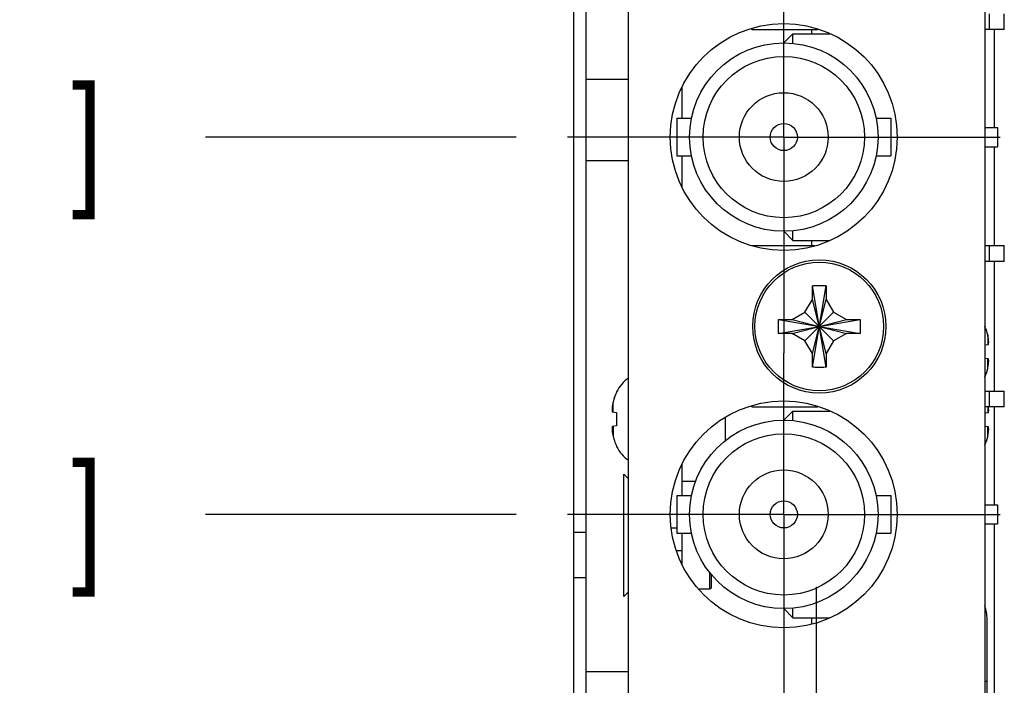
# Model space of a CAD drawing. Header units: inches. Extents: x 0.2 to 16.8, y 0.1 to 10.8.
# Tile 4 of 21: x 1.8 to 3, y 4.3 to 5.1. Entities that reach past the tile are written whole.
import ezdxf

# ---------------------------------------------------------------- set-up
doc = ezdxf.new("R2010")
doc.units = ezdxf.units.IN
doc.header["$LTSCALE"] = 0.935
doc.header["$MEASUREMENT"] = 0
doc.linetypes.add('CENTER', pattern=[0.6, 0.375, -0.075, 0.075, -0.075])
doc.layers.get('0').update_dxf_attribs({"linetype": 'CONTINUOUS'})
doc.layers.add('DEFAULT_1', color=7, linetype='CENTER')
doc.layers.add('DIMENSIONS', color=7, linetype='CONTINUOUS')
doc.styles.get("Standard").update_dxf_attribs({"font": 'txt', "width": 0.8})
doc.dimstyles.new('DIMSTYLE_2', dxfattribs={"dimtxt": 0.125, "dimasz": 0.18, "dimexe": 0.18, "dimexo": 0.0625, "dimgap": 0.09, "dimtad": 0, "dimtih": 1, "dimtoh": 1, "dimdec": 3, "dimlfac": 1.666667, "dimzin": 4, "dimdsep": 46, "dimtxsty": 'STANDARD', "dimblk": '_FILLED', "dimblk1": '_FILLED', "dimblk2": '_FILLED', "dimcen": 0.09, "dimadec": 0, "dimazin": 0, "dimtp": 0.001, "dimtm": 0.001, "dimtfac": 1, "dimtdec": 3, "dimtofl": 0, "dimtmove": 0, "dimatfit": 3, "dimldrblk": '_FILLED', "dimfxl": 1, "dimtolj": 1, "dimtzin": 4, "dimarcsym": 0})

# ---------------------------------------------------------------- blocks, each defined once
blk = doc.blocks.new('*D10')
at = {"layer": 'DIMENSIONS', "color": 2, "linetype": 'CONTINUOUS'}
blk.add_line((2.6893, 5.7489), (2.6893, 6.3133), dxfattribs=at)
at = {"layer": 'DIMENSIONS', "color": 2, "linetype": 'CONTINUOUS', "width": 0.8}
for s, p in [(']', (2.7518, 7.7008)), ('7.99', (2.7518, 7.3008)), ('[', (2.7518, 7.2008)), ('.315', (2.7518, 6.6758)), ('3X ', (2.7518, 6.3758))]:
    blk.add_text(s, height=0.125, rotation=90, dxfattribs=at).set_placement(p)
blk = doc.blocks.new('_FILLED')
at = {"color": 0, "linetype": 'BYBLOCK'}
blk.add_solid([(0, 0), (-1, 0.1736), (-1, -0.1736)], dxfattribs=at)
blk = doc.blocks.new('*D15')
at = {"layer": 'DIMENSIONS', "color": 2, "linetype": 'CONTINUOUS'}
blk.add_line((2.3638, 4.5054), (1.9861, 4.5054), dxfattribs=at)
at = {"layer": 'DIMENSIONS', "color": 2, "linetype": 'CONTINUOUS', "width": 0.8}
for s, p in [('[', (1.2236, 4.4429)), (']', (1.8236, 4.4429)), ('2.166', (0.5986, 4.4429)), ('55.02', (1.3236, 4.4429))]:
    blk.add_text(s, height=0.125, dxfattribs=at).set_placement(p)
blk = doc.blocks.new('*D16')
at = {"layer": 'DIMENSIONS', "color": 2, "linetype": 'CONTINUOUS'}
blk.add_line((2.3638, 4.9644), (1.9861, 4.9644), dxfattribs=at)
at = {"layer": 'DIMENSIONS', "color": 2, "linetype": 'CONTINUOUS', "width": 0.8}
for s, p in [('[', (1.2236, 4.9019)), (']', (1.8236, 4.9019)), ('2.931', (0.5986, 4.9019)), ('74.45', (1.3236, 4.9019))]:
    blk.add_text(s, height=0.125, dxfattribs=at).set_placement(p)
blk = doc.blocks.new('*D17')
at = {"layer": 'DIMENSIONS', "color": 2, "linetype": 'CONTINUOUS'}
blk.add_line((2.3638, 5.4234), (1.9861, 5.4234), dxfattribs=at)
at = {"layer": 'DIMENSIONS', "color": 2, "linetype": 'CONTINUOUS', "width": 0.8}
for s, p in [('3.696', (0.5986, 5.3609)), ('[', (1.2236, 5.3609)), ('93.88', (1.3236, 5.3609)), (']', (1.8236, 5.3609))]:
    blk.add_text(s, height=0.125, dxfattribs=at).set_placement(p)

msp = doc.modelspace()

# ---------------------------------------------------------------- linework, layer by layer
at = {"color": 7, "linetype": 'CONTINUOUS'}
for p, q in [((2.43414, 4.11538), (2.43414, 5.64447)), ((2.95748, 5.09518), (2.95748, 5.11438)), ((2.65028, 5.09518), (2.65028, 5.09602)), ((2.65028, 5.09518), (2.73067, 5.09518)), ((2.68928, 5.07898), (2.70038, 5.09008)), ((2.70038, 5.07844), (2.70038, 5.09008)), ((2.70038, 5.09008), (2.74525, 5.09008)), ((2.72338, 5.09008), (2.72338, 5.09518)), ((2.95748, 5.09518), (2.93362, 5.09518)), ((2.94502, 5.09518), (2.94502, 4.97608)), ((2.44914, 5.03487), (2.50042, 5.03487)), ((2.56582, 4.98718), (2.56582, 5.02566)), ((2.55908, 4.98718), (2.55908, 4.94158)), ((2.55908, 4.98718), (2.57697, 4.98718)), ((2.80159, 4.98718), (2.81948, 4.98718)), ((2.81948, 4.98718), (2.81948, 4.94158)), ((2.93362, 4.97608), (2.94908, 4.97608)), ((2.94908, 4.97608), (2.94908, 4.95268)), ((2.93362, 4.95268), (2.94908, 4.95268)), ((2.94502, 4.95268), (2.94502, 4.83238)), ((2.44914, 4.93589), (2.50042, 4.93589)), ((2.55908, 4.94158), (2.57697, 4.94158)), ((2.56582, 4.90311), (2.56582, 4.94158)), ((2.80159, 4.94158), (2.81948, 4.94158)), ((2.68928, 4.84978), (2.70038, 4.83868)), ((2.70038, 4.83868), (2.70038, 4.85032)), ((2.70038, 4.83868), (2.74525, 4.83868)), ((2.72338, 4.83238), (2.72338, 4.83868)), ((2.65028, 4.83238), (2.72724, 4.83238)), ((2.93362, 4.83238), (2.95748, 4.83238)), ((2.95748, 4.81318), (2.95748, 4.83238)), ((2.95748, 4.81318), (2.93362, 4.81318)), ((2.94502, 4.81318), (2.94502, 4.65538)), ((2.72408, 4.76698), (2.72408, 4.78307)), ((2.72411, 4.68436), (2.74085, 4.78361)), ((2.74085, 4.68436), (2.72411, 4.78361)), ((2.74088, 4.78307), (2.74088, 4.76698)), ((2.71507, 4.75139), (2.72408, 4.76698)), ((2.72408, 4.70098), (2.74088, 4.76698)), ((2.74088, 4.70098), (2.72408, 4.76698)), ((2.74088, 4.76698), (2.74988, 4.75139)), ((2.68285, 4.72561), (2.7821, 4.74235)), ((2.68285, 4.74235), (2.7821, 4.72561)), ((2.68339, 4.74238), (2.69948, 4.74238)), ((2.69948, 4.74238), (2.71507, 4.75139)), ((2.69948, 4.72558), (2.76548, 4.74238)), ((2.69948, 4.74238), (2.76548, 4.72558)), ((2.71507, 4.71658), (2.74988, 4.75139)), ((2.74988, 4.71658), (2.71507, 4.75139)), ((2.74988, 4.75139), (2.76548, 4.74238)), ((2.76548, 4.74238), (2.78156, 4.74238)), ((2.69948, 4.72558), (2.68339, 4.72558)), ((2.71507, 4.71658), (2.69948, 4.72558)), ((2.76548, 4.72558), (2.74988, 4.71658)), ((2.78156, 4.72558), (2.76548, 4.72558)), ((2.72408, 4.70098), (2.71507, 4.71658)), ((2.74988, 4.71658), (2.74088, 4.70098)), ((2.93362, 4.71164), (2.93813, 4.71221)), ((2.72408, 4.6849), (2.72408, 4.70098)), ((2.74088, 4.70098), (2.74088, 4.6849)), ((2.93813, 4.69455), (2.93362, 4.69512)), ((2.48592, 4.65455), (2.48592, 4.65354)), ((2.93362, 4.65538), (2.95748, 4.65538)), ((2.95748, 4.63618), (2.95748, 4.65538)), ((2.65028, 4.63618), (2.65028, 4.63702)), ((2.65028, 4.63618), (2.73067, 4.63618)), ((2.95748, 4.63618), (2.93362, 4.63618)), ((2.94502, 4.63618), (2.94502, 4.51708)), ((2.48077, 4.63001), (2.48592, 4.62936)), ((2.48592, 4.62936), (2.48592, 4.613)), ((2.61802, 4.62257), (2.61802, 4.59468)), ((2.68928, 4.61998), (2.70038, 4.63108)), ((2.70038, 4.61944), (2.70038, 4.63108)), ((2.70038, 4.63108), (2.74525, 4.63108)), ((2.93362, 4.6289), (2.93813, 4.62947)), ((2.48592, 4.613), (2.48077, 4.61235)), ((2.93813, 4.61181), (2.93362, 4.61238)), ((2.48592, 4.58883), (2.48592, 4.58781)), ((2.56582, 4.52818), (2.56582, 4.56666)), ((2.49471, 4.40546), (2.49471, 4.55428)), ((2.49471, 4.55428), (2.50042, 4.54857)), ((2.58214, 4.54554), (2.56582, 4.54554)), ((2.55908, 4.52818), (2.55908, 4.48258)), ((2.55908, 4.52818), (2.57697, 4.52818)), ((2.80159, 4.52818), (2.81948, 4.52818)), ((2.81948, 4.52818), (2.81948, 4.48258)), ((2.93362, 4.51708), (2.94908, 4.51708)), ((2.94908, 4.51708), (2.94908, 4.49368)), ((2.93362, 4.49368), (2.94908, 4.49368)), ((2.94502, 4.49368), (2.94502, 3.58078)), ((2.5531, 4.48918), (2.55908, 4.48918)), ((2.55908, 4.48258), (2.57697, 4.48258)), ((2.56582, 4.44411), (2.56582, 4.48258)), ((2.80159, 4.48258), (2.81948, 4.48258)), ((2.59937, 4.4142), (2.59937, 4.43474)), ((2.60126, 4.41609), (2.60126, 4.43253)), ((2.49471, 4.40546), (2.50042, 4.41118)), ((2.59937, 4.4142), (2.58652, 4.4142)), ((2.60126, 4.41609), (2.59937, 4.4142)), ((2.68928, 4.39078), (2.70038, 4.37968)), ((2.70038, 4.37968), (2.70038, 4.39132)), ((2.70038, 4.37968), (2.74525, 4.37968)), ((2.72338, 4.37203), (2.72338, 4.37968)), ((2.44914, 4.31427), (2.50042, 4.31427))]:
    msp.add_line(p, q, dxfattribs=at)
at = {"color": 3, "linetype": 'CONTINUOUS'}
for p, q in [((2.50042, 3.59938), (2.50042, 5.57818)), ((2.93362, 5.55958), (2.93362, 3.23578)), ((2.44914, 4.11538), (2.44914, 5.40898)), ((2.93648, 3.73015), (2.93648, 4.37748))]:
    msp.add_line(p, q, dxfattribs=at)
at = {"color": 9, "linetype": 'CONTINUOUS'}
for p, q in [((2.93948, 5.09518), (2.93948, 5.11438)), ((2.93948, 4.81318), (2.93948, 4.83238)), ((2.9373, 4.7235), (2.9373, 4.71211)), ((2.9373, 4.68326), (2.9373, 4.69465)), ((2.93948, 4.63618), (2.93948, 4.65538)), ((2.4816, 4.62991), (2.4816, 4.6413)), ((2.9373, 4.63618), (2.9373, 4.62937)), ((2.4816, 4.61246), (2.4816, 4.60106)), ((2.9373, 4.60052), (2.9373, 4.61192)), ((2.43414, 4.48368), (2.44914, 4.48368)), ((2.56582, 4.46098), (2.55953, 4.46098)), ((2.43414, 4.42858), (2.44914, 4.42858)), ((2.93362, 4.30249), (2.93648, 4.30249))]:
    msp.add_line(p, q, dxfattribs=at)
at = {"color": 3, "linetype": 'CONTINUOUS'}
for centre in [(2.68928, 4.96438), (2.68928, 4.50538)]:
    msp.add_circle(centre, 0.138, dxfattribs=at)
at = {"color": 7, "linetype": 'CONTINUOUS'}
for centre, radius in [((2.68928, 4.96438), 0.1146), ((2.68928, 4.96438), 0.0981), ((2.68928, 4.96438), 0.054), ((2.68928, 4.96438), 0.0165), ((2.73248, 4.73398), 0.081), ((2.68928, 4.50538), 0.1146), ((2.68928, 4.50538), 0.0981), ((2.68928, 4.50538), 0.054), ((2.68928, 4.50538), 0.0165)]:
    msp.add_circle(centre, radius, dxfattribs=at)
at = {"color": 9, "linetype": 'CONTINUOUS'}
msp.add_circle((2.73248, 4.73398), 0.07821, dxfattribs=at)
at = {"color": 7, "linetype": 'CONTINUOUS'}
for centre, start, end in [((2.52862, 4.63189), 125.69103, 152.04504), ((2.52862, 4.61047), 207.95496, 234.30897)]:
    msp.add_arc(centre, 0.04835, start, end, dxfattribs=at)
at = {"color": 3, "linetype": 'CONTINUOUS'}
msp.add_arc((2.88323, 4.37748), 0.05325, 0, 18.53676, dxfattribs=at)
at = {"color": 7, "linetype": 'CONTINUOUS'}
for points, knots in [([(2.72408, 4.78307), (2.72408, 4.78316), (2.72409, 4.78334), (2.7241, 4.78352), (2.72411, 4.78361)], [0, 0, 0, 0, 0.4997485, 1, 1, 1, 1]), ([(2.72411, 4.78361), (2.72596, 4.78369), (2.72969, 4.78379), (2.73527, 4.78379), (2.73899, 4.78369), (2.74085, 4.78361)], [0, 0, 0, 0, 0.3328529, 0.6671472, 1, 1, 1, 1]), ([(2.74085, 4.78361), (2.74085, 4.78352), (2.74086, 4.78334), (2.74087, 4.78316), (2.74088, 4.78307)], [0, 0, 0, 0, 0.5002577, 1, 1, 1, 1]), ([(2.68268, 4.73398), (2.68268, 4.73492), (2.68269, 4.73678), (2.68275, 4.73957), (2.68281, 4.74143), (2.68285, 4.74235)], [0, 0, 0, 0, 0.3350674, 0.6683274, 1, 1, 1, 1]), ([(2.68285, 4.74235), (2.68294, 4.74236), (2.68312, 4.74237), (2.6833, 4.74238), (2.68339, 4.74238)], [0, 0, 0, 0, 0.5002577, 1, 1, 1, 1]), ([(2.78156, 4.74238), (2.78165, 4.74238), (2.78183, 4.74237), (2.78201, 4.74236), (2.7821, 4.74235)], [0, 0, 0, 0, 0.4997485, 1, 1, 1, 1]), ([(2.7821, 4.74235), (2.78214, 4.74143), (2.78221, 4.73957), (2.78226, 4.73678), (2.78228, 4.73492), (2.78228, 4.73398)], [0, 0, 0, 0, 0.3316144, 0.6648828, 1, 1, 1, 1]), ([(2.68285, 4.72561), (2.68281, 4.72654), (2.68275, 4.72839), (2.68269, 4.73118), (2.68268, 4.73305), (2.68268, 4.73398)], [0, 0, 0, 0, 0.3316144, 0.6648828, 1, 1, 1, 1]), ([(2.78228, 4.73398), (2.78228, 4.73305), (2.78226, 4.73118), (2.78221, 4.72839), (2.78214, 4.72654), (2.7821, 4.72561)], [0, 0, 0, 0, 0.3350674, 0.6683274, 1, 1, 1, 1]), ([(2.93489, 4.73148), (2.93471, 4.73194), (2.93452, 4.73241), (2.93432, 4.73287), (2.93432, 4.73288)], [0, 0, 0, 0, 0.9780004, 1, 1, 1, 1]), ([(2.93592, 4.72863), (2.93575, 4.72914), (2.93557, 4.72966), (2.93539, 4.73017), (2.93538, 4.73018)], [0, 0, 0, 0, 0.9815702, 1, 1, 1, 1]), ([(2.68339, 4.72558), (2.6833, 4.72559), (2.68312, 4.7256), (2.68294, 4.72561), (2.68285, 4.72561)], [0, 0, 0, 0, 0.4997485, 1, 1, 1, 1]), ([(2.7821, 4.72561), (2.78201, 4.72561), (2.78183, 4.7256), (2.78165, 4.72559), (2.78156, 4.72558)], [0, 0, 0, 0, 0.5002577, 1, 1, 1, 1]), ([(2.93813, 4.71221), (2.93817, 4.71243), (2.93825, 4.71286), (2.93835, 4.7135), (2.93843, 4.71415), (2.93848, 4.71458), (2.9385, 4.71479)], [0, 0, 0, 0, 0.2531991, 0.5047764, 0.7538924, 1, 1, 1, 1]), ([(2.9385, 4.69197), (2.93848, 4.69218), (2.93843, 4.69261), (2.93835, 4.69326), (2.93825, 4.69391), (2.93817, 4.69434), (2.93813, 4.69455)], [0, 0, 0, 0, 0.2471907, 0.4967832, 0.7480584, 1, 1, 1, 1]), ([(2.72411, 4.68436), (2.7241, 4.68445), (2.72409, 4.68463), (2.72408, 4.68481), (2.72408, 4.6849)], [0, 0, 0, 0, 0.5002577, 1, 1, 1, 1]), ([(2.74085, 4.68436), (2.73899, 4.68428), (2.73527, 4.68418), (2.72969, 4.68418), (2.72596, 4.68428), (2.72411, 4.68436)], [0, 0, 0, 0, 0.3328529, 0.6671472, 1, 1, 1, 1]), ([(2.74088, 4.6849), (2.74087, 4.68481), (2.74086, 4.68463), (2.74085, 4.68445), (2.74085, 4.68436)], [0, 0, 0, 0, 0.4997485, 1, 1, 1, 1]), ([(2.93365, 4.67239), (2.93387, 4.67287), (2.9341, 4.67337), (2.93431, 4.67387), (2.93432, 4.67388)], [0, 0, 0, 0, 0.9774783, 1, 1, 1, 1]), ([(2.93489, 4.67528), (2.93471, 4.67482), (2.93452, 4.67435), (2.93432, 4.67389), (2.93432, 4.67388)], [0, 0, 0, 0, 0.9780004, 1, 1, 1, 1]), ([(2.93489, 4.67528), (2.93506, 4.6757), (2.93522, 4.67613), (2.93538, 4.67657), (2.93538, 4.67658)], [0, 0, 0, 0, 0.9754505, 1, 1, 1, 1]), ([(2.93592, 4.67813), (2.93575, 4.67762), (2.93557, 4.6771), (2.93539, 4.67659), (2.93538, 4.67658)], [0, 0, 0, 0, 0.9815702, 1, 1, 1, 1]), ([(2.48298, 4.64643), (2.48315, 4.64694), (2.48333, 4.64746), (2.48351, 4.64797), (2.48352, 4.64798)], [0, 0, 0, 0, 0.9815702, 1, 1, 1, 1]), ([(2.48401, 4.64928), (2.48384, 4.64886), (2.48368, 4.64843), (2.48352, 4.64799), (2.48352, 4.64798)], [0, 0, 0, 0, 0.9754505, 1, 1, 1, 1]), ([(2.48401, 4.64928), (2.48419, 4.64974), (2.48438, 4.65021), (2.48458, 4.65067), (2.48459, 4.65068)], [0, 0, 0, 0, 0.9780004, 1, 1, 1, 1]), ([(2.48592, 4.65354), (2.48545, 4.65261), (2.48501, 4.65166), (2.48459, 4.65069), (2.48459, 4.65068)], [0, 0, 0, 0, 0.9883039, 1, 1, 1, 1]), ([(2.48041, 4.63259), (2.48042, 4.63238), (2.48047, 4.63195), (2.48055, 4.6313), (2.48065, 4.63066), (2.48073, 4.63023), (2.48077, 4.63001)], [0, 0, 0, 0, 0.2471039, 0.4966375, 0.7479264, 1, 1, 1, 1]), ([(2.93813, 4.62947), (2.93817, 4.62969), (2.93825, 4.63012), (2.93835, 4.63077), (2.93843, 4.63141), (2.93848, 4.63184), (2.9385, 4.63205)], [0, 0, 0, 0, 0.2531991, 0.5047764, 0.7538924, 1, 1, 1, 1]), ([(2.48077, 4.61235), (2.48073, 4.61214), (2.48065, 4.6117), (2.48055, 4.61106), (2.48047, 4.61041), (2.48042, 4.60999), (2.48041, 4.60977)], [0, 0, 0, 0, 0.2532212, 0.5048005, 0.7539066, 1, 1, 1, 1]), ([(2.9385, 4.60923), (2.93848, 4.60945), (2.93843, 4.60987), (2.93835, 4.61052), (2.93825, 4.61117), (2.93817, 4.6116), (2.93813, 4.61181)], [0, 0, 0, 0, 0.2471907, 0.4967832, 0.7480584, 1, 1, 1, 1]), ([(2.48298, 4.59593), (2.48315, 4.59542), (2.48333, 4.59491), (2.48351, 4.59439), (2.48352, 4.59438)], [0, 0, 0, 0, 0.9815702, 1, 1, 1, 1]), ([(2.48401, 4.59308), (2.48419, 4.59262), (2.48438, 4.59216), (2.48458, 4.59169), (2.48459, 4.59168)], [0, 0, 0, 0, 0.9780004, 1, 1, 1, 1]), ([(2.93365, 4.58965), (2.93387, 4.59013), (2.9341, 4.59063), (2.93431, 4.59113), (2.93432, 4.59114)], [0, 0, 0, 0, 0.9774783, 1, 1, 1, 1]), ([(2.93489, 4.59254), (2.93471, 4.59208), (2.93452, 4.59161), (2.93432, 4.59115), (2.93432, 4.59114)], [0, 0, 0, 0, 0.9780004, 1, 1, 1, 1]), ([(2.93489, 4.59254), (2.93506, 4.59296), (2.93522, 4.59339), (2.93538, 4.59383), (2.93538, 4.59384)], [0, 0, 0, 0, 0.9754505, 1, 1, 1, 1]), ([(2.93592, 4.59539), (2.93575, 4.59488), (2.93557, 4.59436), (2.93539, 4.59385), (2.93538, 4.59384)], [0, 0, 0, 0, 0.9815702, 1, 1, 1, 1])]:
    msp.add_open_spline(points, degree=3, knots=knots, dxfattribs=at)
for points in [[(2.93432, 4.73288), (2.9341, 4.73338), (2.93388, 4.73388), (2.93365, 4.73437)], [(2.93538, 4.73018), (2.93523, 4.73062), (2.93506, 4.73105), (2.93489, 4.73148)], [(2.9362, 4.72773), (2.93611, 4.72803), (2.93602, 4.72833), (2.93592, 4.72863)], [(2.93667, 4.72612), (2.93652, 4.72666), (2.93637, 4.72719), (2.9362, 4.72773)], [(2.93683, 4.72551), (2.93677, 4.72572), (2.93672, 4.72592), (2.93667, 4.72612)], [(2.93683, 4.72551), (2.937, 4.72485), (2.93716, 4.72417), (2.9373, 4.7235)], [(2.93763, 4.72194), (2.93752, 4.72246), (2.93742, 4.72298), (2.9373, 4.7235)], [(2.93785, 4.72078), (2.93778, 4.72117), (2.9377, 4.72155), (2.93763, 4.72194)], [(2.9379, 4.72051), (2.93788, 4.7206), (2.93787, 4.72069), (2.93785, 4.72078)], [(2.93813, 4.7192), (2.93806, 4.71964), (2.93798, 4.72007), (2.9379, 4.72051)], [(2.93825, 4.7181), (2.93821, 4.71846), (2.93817, 4.71883), (2.93813, 4.7192)], [(2.9383, 4.71761), (2.93828, 4.71777), (2.93826, 4.71793), (2.93825, 4.7181)], [(2.93835, 4.71699), (2.93833, 4.7172), (2.93831, 4.7174), (2.9383, 4.71761)], [(2.9384, 4.71635), (2.93838, 4.71656), (2.93837, 4.71678), (2.93835, 4.71699)], [(2.93843, 4.71589), (2.93842, 4.71604), (2.93841, 4.71619), (2.9384, 4.71635)], [(2.9385, 4.71479), (2.93848, 4.71516), (2.93846, 4.71552), (2.93843, 4.71589)], [(2.9373, 4.68326), (2.93716, 4.68259), (2.937, 4.68191), (2.93683, 4.68125)], [(2.9373, 4.68326), (2.93742, 4.68378), (2.93752, 4.6843), (2.93763, 4.68482)], [(2.93763, 4.68482), (2.9377, 4.68521), (2.93778, 4.68559), (2.93785, 4.68598)], [(2.93785, 4.68598), (2.93787, 4.68607), (2.93788, 4.68616), (2.9379, 4.68625)], [(2.9379, 4.68625), (2.93798, 4.68669), (2.93806, 4.68712), (2.93813, 4.68756)], [(2.93813, 4.68756), (2.93817, 4.68793), (2.93821, 4.6883), (2.93825, 4.68866)], [(2.93825, 4.68866), (2.93826, 4.68883), (2.93828, 4.68899), (2.9383, 4.68915)], [(2.9383, 4.68915), (2.93831, 4.68936), (2.93833, 4.68956), (2.93835, 4.68977)], [(2.93835, 4.68977), (2.93837, 4.68998), (2.93838, 4.6902), (2.9384, 4.69042)], [(2.9384, 4.69042), (2.93841, 4.69057), (2.93842, 4.69072), (2.93843, 4.69087)], [(2.93843, 4.69087), (2.93846, 4.69124), (2.93848, 4.6916), (2.9385, 4.69197)], [(2.93432, 4.67388), (2.93452, 4.67434), (2.93471, 4.67481), (2.93489, 4.67528)], [(2.93538, 4.67658), (2.93557, 4.67709), (2.93575, 4.67761), (2.93592, 4.67813)], [(2.93592, 4.67813), (2.93602, 4.67843), (2.93611, 4.67873), (2.9362, 4.67903)], [(2.93667, 4.68064), (2.93652, 4.6801), (2.93637, 4.67957), (2.9362, 4.67903)], [(2.93667, 4.68064), (2.93672, 4.68084), (2.93677, 4.68104), (2.93683, 4.68125)], [(2.48298, 4.64643), (2.48289, 4.64613), (2.48279, 4.64583), (2.4827, 4.64553)], [(2.48352, 4.64798), (2.48333, 4.64747), (2.48315, 4.64695), (2.48298, 4.64643)], [(2.48459, 4.65068), (2.48439, 4.65022), (2.48419, 4.64975), (2.48401, 4.64928)], [(2.4805, 4.63415), (2.48049, 4.63399), (2.48048, 4.63384), (2.48047, 4.63369)], [(2.48055, 4.63479), (2.48054, 4.63458), (2.48052, 4.63436), (2.4805, 4.63415)], [(2.48061, 4.63541), (2.48059, 4.6352), (2.48057, 4.635), (2.48055, 4.63479)], [(2.48065, 4.6359), (2.48064, 4.63574), (2.48062, 4.63557), (2.48061, 4.63541)], [(2.48077, 4.637), (2.48073, 4.63663), (2.48069, 4.63627), (2.48065, 4.6359)], [(2.481, 4.63831), (2.48092, 4.63788), (2.48084, 4.63744), (2.48077, 4.637)], [(2.48105, 4.63858), (2.48103, 4.63849), (2.48102, 4.6384), (2.481, 4.63831)], [(2.48127, 4.63974), (2.4812, 4.63935), (2.48112, 4.63897), (2.48105, 4.63858)], [(2.4816, 4.6413), (2.48149, 4.64078), (2.48138, 4.64026), (2.48127, 4.63974)], [(2.48208, 4.64332), (2.4819, 4.64265), (2.48174, 4.64198), (2.4816, 4.6413)], [(2.48223, 4.64392), (2.48218, 4.64372), (2.48213, 4.64352), (2.48208, 4.64332)], [(2.4827, 4.64553), (2.48254, 4.645), (2.48238, 4.64446), (2.48223, 4.64392)], [(2.93825, 4.63536), (2.93822, 4.63563), (2.93819, 4.63591), (2.93816, 4.63618)], [(2.9383, 4.63487), (2.93828, 4.63503), (2.93826, 4.63519), (2.93825, 4.63536)], [(2.93835, 4.63425), (2.93833, 4.63446), (2.93831, 4.63466), (2.9383, 4.63487)], [(2.9384, 4.63361), (2.93838, 4.63382), (2.93837, 4.63404), (2.93835, 4.63425)], [(2.48047, 4.63369), (2.48045, 4.63332), (2.48042, 4.63296), (2.48041, 4.63259)], [(2.93843, 4.63315), (2.93842, 4.6333), (2.93841, 4.63345), (2.9384, 4.63361)], [(2.9385, 4.63205), (2.93848, 4.63242), (2.93846, 4.63278), (2.93843, 4.63315)], [(2.48041, 4.60977), (2.48042, 4.60941), (2.48045, 4.60904), (2.48047, 4.60868)], [(2.48047, 4.60868), (2.48048, 4.60852), (2.48049, 4.60837), (2.4805, 4.60822)], [(2.4805, 4.60822), (2.48052, 4.608), (2.48054, 4.60779), (2.48055, 4.60757)], [(2.48055, 4.60757), (2.48057, 4.60737), (2.48059, 4.60716), (2.48061, 4.60695)], [(2.48061, 4.60695), (2.48062, 4.60679), (2.48064, 4.60663), (2.48065, 4.60647)], [(2.48065, 4.60647), (2.48069, 4.6061), (2.48073, 4.60573), (2.48077, 4.60536)], [(2.48077, 4.60536), (2.48084, 4.60493), (2.48092, 4.60449), (2.481, 4.60405)], [(2.481, 4.60405), (2.48102, 4.60396), (2.48103, 4.60387), (2.48105, 4.60378)], [(2.48105, 4.60378), (2.48112, 4.60339), (2.4812, 4.60301), (2.48127, 4.60263)], [(2.48127, 4.60263), (2.48138, 4.6021), (2.48149, 4.60158), (2.4816, 4.60106)], [(2.4816, 4.60106), (2.48174, 4.60039), (2.4819, 4.59972), (2.48208, 4.59905)], [(2.48208, 4.59905), (2.48213, 4.59885), (2.48218, 4.59865), (2.48223, 4.59844)], [(2.48223, 4.59844), (2.48238, 4.59791), (2.48254, 4.59737), (2.4827, 4.59683)], [(2.93667, 4.5979), (2.93672, 4.5981), (2.93677, 4.5983), (2.93683, 4.59851)], [(2.9373, 4.60052), (2.93716, 4.59985), (2.937, 4.59917), (2.93683, 4.59851)], [(2.9373, 4.60052), (2.93742, 4.60104), (2.93752, 4.60156), (2.93763, 4.60208)], [(2.93763, 4.60208), (2.9377, 4.60247), (2.93778, 4.60285), (2.93785, 4.60324)], [(2.93785, 4.60324), (2.93787, 4.60333), (2.93788, 4.60342), (2.9379, 4.60351)], [(2.9379, 4.60351), (2.93798, 4.60395), (2.93806, 4.60438), (2.93813, 4.60482)], [(2.93813, 4.60482), (2.93817, 4.60519), (2.93821, 4.60556), (2.93825, 4.60592)], [(2.93825, 4.60592), (2.93826, 4.60609), (2.93828, 4.60625), (2.9383, 4.60641)], [(2.9383, 4.60641), (2.93831, 4.60662), (2.93833, 4.60682), (2.93835, 4.60703)], [(2.93835, 4.60703), (2.93837, 4.60725), (2.93838, 4.60746), (2.9384, 4.60768)], [(2.9384, 4.60768), (2.93841, 4.60783), (2.93842, 4.60798), (2.93843, 4.60813)], [(2.93843, 4.60813), (2.93846, 4.6085), (2.93848, 4.60887), (2.9385, 4.60923)], [(2.4827, 4.59683), (2.48279, 4.59653), (2.48289, 4.59623), (2.48298, 4.59593)], [(2.48352, 4.59438), (2.48368, 4.59395), (2.48384, 4.59351), (2.48401, 4.59308)], [(2.48459, 4.59168), (2.485, 4.59072), (2.48544, 4.58976), (2.48592, 4.58883)], [(2.93432, 4.59114), (2.93452, 4.5916), (2.93471, 4.59207), (2.93489, 4.59254)], [(2.93538, 4.59384), (2.93557, 4.59435), (2.93575, 4.59487), (2.93592, 4.59539)], [(2.93592, 4.59539), (2.93602, 4.59569), (2.93611, 4.59599), (2.9362, 4.59629)], [(2.93667, 4.5979), (2.93652, 4.59736), (2.93637, 4.59683), (2.9362, 4.59629)]]:
    msp.add_open_spline(points, degree=3, dxfattribs=at)
at = {"layer": 'DEFAULT_1', "color": 7, "linetype": 'CENTER'}
for p, q in [((2.68928, 4.96438), (2.68928, 5.16038)), ((2.68928, 4.96438), (2.42628, 4.96438)), ((2.68928, 4.96438), (2.68928, 4.70138)), ((2.68928, 4.96438), (2.95228, 4.96438)), ((2.68928, 4.50538), (2.68928, 4.70138)), ((2.68928, 4.50538), (2.42628, 4.50538)), ((2.68928, 4.50538), (2.68928, 4.24238)), ((2.68928, 4.50538), (2.95228, 4.50538)), ((2.72902, 4.20058), (2.72902, 4.41738))]:
    msp.add_line(p, q, dxfattribs=at)

# ---------------------------------------------------------------- dimensions: what is measured, and where the dimension line sits
at = {"layer": 'DIMENSIONS', "color": 2, "linetype": 'CONTINUOUS'}
dim = msp.add_ordinate_dim(feature_location=(2.68928, 5.74888), offset=(0, 0.5644), dtype=1, origin=(2.50042, 3.34018), text='3X <>', dimstyle='DIMSTYLE_2', dxfattribs=at)
dim.commit()
dim.dimension.update_dxf_attribs({"geometry": '*D10', "text_midpoint": (2.68928, 7.08828)})
for feature_location, picture, middle in [((2.36378, 5.42338), '*D17', (1.26112, 5.42338)), ((2.36378, 4.96438), '*D16', (1.26112, 4.96438)), ((2.36378, 4.50538), '*D15', (1.26112, 4.50538))]:
    dim = msp.add_ordinate_dim(feature_location=feature_location, offset=(-0.37765, 0), dtype=0, origin=(2.53042, 3.20578), dimstyle='DIMSTYLE_2', dxfattribs=at)
    dim.commit()
    dim.dimension.update_dxf_attribs({"geometry": picture, "text_midpoint": middle})

doc.saveas('drawing.dxf')
